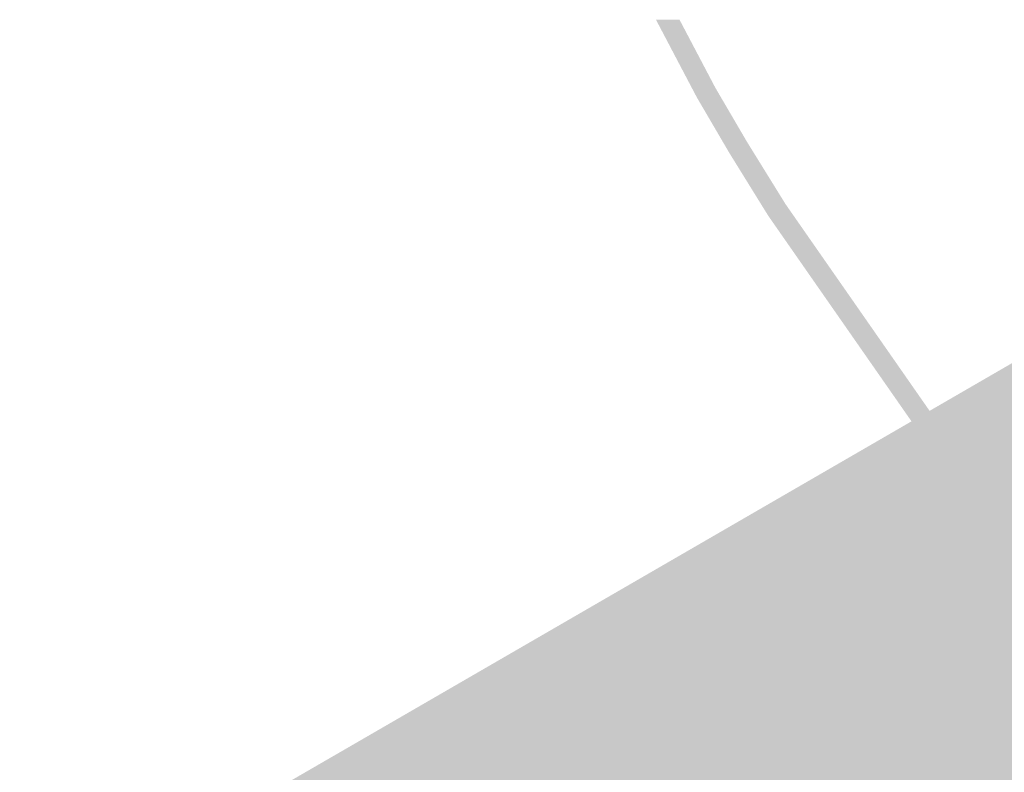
# Model space of a CAD drawing. Header units: metres. Extents: x 242122 to 243107, y 567823 to 568786.
# Tile 5 of 7: x 242277 to 242466, y 568642 to 568786. Entities that reach past the tile are written whole.
import ezdxf

# ---------------------------------------------------------------- set-up
doc = ezdxf.new("R2010")
doc.units = ezdxf.units.M
doc.layers.add('B-WE-OG-INFO_EIS VOORZORGSMAATREGEL_ENEXIS NETBEHEER BV-V', color=7, linetype='Continuous', lineweight=18, true_color=0xfecdd8)
doc.layers.add('B-WE-OG-INFO_EIS VOORZORGSMAATREGEL_WATERBEDRIJF GRONINGEN-V', color=7, linetype='Continuous', lineweight=18, true_color=0xfecdd8)

msp = doc.modelspace()

# ---------------------------------------------------------------- hatches: boundary and pattern name
at = {"layer": 'B-WE-OG-INFO_EIS VOORZORGSMAATREGEL_ENEXIS NETBEHEER BV-V'}
for points in [[(242403.908, 568786.461), (242410.756, 568773.444), (242416.853, 568763.023), (242424.233, 568751.097), (242455.599, 568706.079), (242455.711, 568705.9), (242455.819, 568705.672), (242455.897, 568705.431), (242455.944, 568705.184), (242455.96, 568704.93), (242455.944, 568704.679), (242455.896, 568704.431), (242455.817, 568704.19), (242455.709, 568703.962), (242455.571, 568703.748), (242455.41, 568703.556), (242455.225, 568703.384), (242455.018, 568703.236), (242454.796, 568703.116), (242454.56, 568703.025), (242454.315, 568702.965), (242454.063, 568702.936), (242453.81, 568702.939), (242453.561, 568702.973), (242453.315, 568703.04), (242453.082, 568703.136), (242452.862, 568703.262), (242452.661, 568703.413), (242452.479, 568703.589), (242452.321, 568703.787), (242420.919, 568748.857), (242413.439, 568760.938), (242407.237, 568771.541), (242399.388, 568786.461)], [(242305.108, 568602.294), (242305.36, 568602.315), (242305.607, 568602.368), (242305.806, 568602.435), (242322.168, 568608.959), (242354.98, 568625.456), (242373.714, 568635.841), (242377.654, 568638.141), (242383.947, 568641.737), (242469.47, 568692.338), (242501.666, 568711.094), (242536.207, 568731.519), (242567.18, 568749.622), (242583.965, 568759.631), (242584.174, 568759.775), (242584.363, 568759.943), (242584.528, 568760.132), (242584.67, 568760.343), (242584.782, 568760.569), (242584.866, 568760.807), (242584.919, 568761.056), (242584.94, 568761.308), (242584.93, 568761.559), (242584.887, 568761.809), (242584.814, 568762.05), (242584.71, 568762.282), (242584.578, 568762.498), (242584.42, 568762.695), (242584.239, 568762.87), (242584.036, 568763.023), (242583.816, 568763.147), (242583.582, 568763.243), (242583.338, 568763.309), (242583.089, 568763.343), (242582.835, 568763.346), (242582.584, 568763.317), (242582.339, 568763.256), (242582.102, 568763.165), (242581.917, 568763.067), (242565.157, 568753.073), (242534.189, 568734.973), (242499.649, 568714.548), (242467.442, 568695.785), (242381.925, 568645.188), (242375.664, 568641.611), (242371.717, 568639.307), (242353.146, 568629.012), (242320.449, 568612.572), (242304.326, 568606.151), (242304.097, 568606.043), (242303.884, 568605.906), (242303.691, 568605.745), (242303.519, 568605.56), (242303.37, 568605.354), (242303.25, 568605.131), (242303.159, 568604.896), (242303.098, 568604.651), (242303.069, 568604.399), (242303.071, 568604.146), (242303.106, 568603.897), (242303.171, 568603.653), (242303.267, 568603.419), (242303.393, 568603.198), (242303.544, 568602.995), (242303.719, 568602.815), (242303.917, 568602.656), (242304.134, 568602.524), (242304.364, 568602.42), (242304.606, 568602.347), (242304.855, 568602.304), (242305.107, 568602.294)], [(242338.615, 568630.661), (242338.867, 568630.679), (242339.114, 568630.729), (242339.354, 568630.809), (242340.536, 568631.435), (242346.011, 568634.813), (242348.699, 568636.031), (242348.922, 568636.15), (242349.13, 568636.296), (242349.315, 568636.466), (242349.79, 568637.007), (242367.37, 568646.367), (242371.66, 568647.725), (242371.884, 568647.811), (242372.07, 568647.908), (242463.784, 568702.023), (242479.438, 568711.078), (242496.035, 568720.836), (242510.871, 568729.437), (242515.729, 568730.065), (242516.121, 568730.177), (242516.398, 568730.314), (242531.165, 568739.069), (242557.028, 568753.86), (242557.247, 568754.005), (242557.443, 568754.176), (242557.616, 568754.371), (242557.763, 568754.589), (242557.879, 568754.822), (242557.965, 568755.071), (242558.017, 568755.327), (242558.035, 568755.588), (242558.019, 568755.848), (242557.969, 568756.106), (242557.886, 568756.354), (242557.771, 568756.588), (242557.626, 568756.807), (242557.455, 568757.004), (242557.26, 568757.177), (242557.042, 568757.324), (242556.807, 568757.441), (242556.56, 568757.526), (242556.305, 568757.578), (242556.043, 568757.596), (242555.783, 568757.58), (242555.526, 568757.53), (242555.277, 568757.447), (242555.043, 568757.332), (242529.168, 568742.535), (242514.713, 568733.965), (242509.96, 568733.353), (242509.713, 568733.305), (242509.473, 568733.226), (242509.214, 568733.1), (242494.008, 568724.284), (242477.428, 568714.536), (242461.766, 568705.476), (242370.237, 568651.47), (242365.987, 568650.125), (242365.651, 568649.983), (242347.572, 568640.358), (242347.359, 568640.225), (242347.163, 568640.065), (242346.652, 568639.495), (242344.244, 568638.404), (242344.02, 568638.285), (242338.487, 568634.871), (242337.653, 568634.423), (242337.439, 568634.29), (242337.242, 568634.13), (242337.068, 568633.948), (242336.917, 568633.744), (242336.794, 568633.523), (242336.7, 568633.288), (242336.636, 568633.045), (242336.604, 568632.794), (242336.603, 568632.541), (242336.634, 568632.29), (242336.696, 568632.045), (242336.79, 568631.809), (242336.911, 568631.589), (242337.061, 568631.383), (242337.233, 568631.2), (242337.43, 568631.039), (242337.643, 568630.905), (242337.873, 568630.798), (242338.114, 568630.721), (242338.361, 568630.675), (242338.614, 568630.661)], [(242459.696, 568704.876), (242459.948, 568704.896), (242460.195, 568704.948), (242460.435, 568705.03), (242460.624, 568705.121), (242462.524, 568706.159), (242462.738, 568706.294), (242462.932, 568706.455), (242463.106, 568706.64), (242463.254, 568706.843), (242463.376, 568707.066), (242463.468, 568707.3), (242463.531, 568707.545), (242463.562, 568707.797), (242463.563, 568708.008), (242488.567, 568722.689), (242500.995, 568729.93), (242518.989, 568740.244), (242519.199, 568740.383), (242519.391, 568740.548), (242519.56, 568740.735), (242519.705, 568740.943), (242519.822, 568741.168), (242519.91, 568741.405), (242519.967, 568741.65), (242519.993, 568741.903), (242519.986, 568742.155), (242519.948, 568742.405), (242519.878, 568742.649), (242519.779, 568742.881), (242519.651, 568743.098), (242519.496, 568743.3), (242519.318, 568743.478), (242519.118, 568743.633), (242518.9, 568743.762), (242518.669, 568743.862), (242518.426, 568743.932), (242518.175, 568743.971), (242517.922, 568743.978), (242517.672, 568743.953), (242517.424, 568743.896), (242517.188, 568743.809), (242517, 568743.714), (242499.005, 568733.4), (242486.541, 568726.139), (242460.499, 568710.848), (242460.288, 568710.706), (242460.099, 568710.54), (242459.931, 568710.349), (242459.789, 568710.14), (242459.675, 568709.916), (242459.589, 568709.677), (242459.535, 568709.43), (242459.513, 568709.072), (242458.706, 568708.631), (242458.492, 568708.496), (242458.297, 568708.335), (242458.124, 568708.151), (242457.976, 568707.947), (242457.854, 568707.725), (242457.762, 568707.49), (242457.699, 568707.244), (242457.669, 568706.993), (242457.67, 568706.74), (242457.703, 568706.489), (242457.767, 568706.246), (242457.862, 568706.01), (242457.986, 568705.79), (242458.136, 568705.587), (242458.31, 568705.405), (242458.508, 568705.245), (242458.722, 568705.113), (242458.952, 568705.008), (242459.195, 568704.932), (242459.444, 568704.888), (242459.695, 568704.876)], [(242377.299, 568651.293), (242377.56, 568651.313), (242377.814, 568651.366), (242378.061, 568651.452), (242378.296, 568651.571), (242463.784, 568702.023), (242479.438, 568711.078), (242496.035, 568720.836), (242510.871, 568729.437), (242515.729, 568730.065), (242516.121, 568730.177), (242516.398, 568730.314), (242531.181, 568739.079), (242531.389, 568739.221), (242531.58, 568739.389), (242531.745, 568739.579), (242531.887, 568739.788), (242532.001, 568740.015), (242532.085, 568740.252), (242532.138, 568740.5), (242532.16, 568740.753), (242532.15, 568741.005), (242532.109, 568741.253), (242532.036, 568741.496), (242531.932, 568741.728), (242531.801, 568741.944), (242531.644, 568742.141), (242531.462, 568742.318), (242531.261, 568742.469), (242531.042, 568742.595), (242530.808, 568742.691), (242530.563, 568742.758), (242530.313, 568742.793), (242530.061, 568742.796), (242529.81, 568742.768), (242529.563, 568742.707), (242529.328, 568742.617), (242529.141, 568742.519), (242514.713, 568733.965), (242509.96, 568733.353), (242509.713, 568733.305), (242509.473, 568733.226), (242509.214, 568733.1), (242494.008, 568724.284), (242477.428, 568714.536), (242461.766, 568705.476), (242376.262, 568655.015), (242376.046, 568654.868), (242375.851, 568654.693), (242375.681, 568654.496), (242375.538, 568654.277), (242375.424, 568654.041), (242375.342, 568653.792), (242375.294, 568653.535), (242375.279, 568653.273), (242375.299, 568653.012), (242375.352, 568652.758), (242375.438, 568652.511), (242375.557, 568652.276), (242375.704, 568652.061), (242375.878, 568651.866), (242376.077, 568651.694), (242376.295, 568651.552), (242376.532, 568651.438), (242376.779, 568651.357), (242377.036, 568651.308), (242377.298, 568651.293)], [(242455.204, 568702.333), (242455.463, 568702.378), (242455.711, 568702.456), (242455.949, 568702.566), (242460.624, 568705.121), (242460.846, 568705.262), (242461.046, 568705.43), (242461.223, 568705.622), (242461.373, 568705.835), (242461.494, 568706.067), (242461.584, 568706.313), (242461.641, 568706.568), (242461.664, 568706.83), (242461.654, 568707.09), (242461.609, 568707.348), (242461.53, 568707.597), (242461.42, 568707.836), (242461.279, 568708.057), (242461.112, 568708.257), (242460.919, 568708.434), (242460.706, 568708.584), (242460.474, 568708.705), (242460.228, 568708.795), (242459.973, 568708.852), (242459.711, 568708.875), (242459.451, 568708.865), (242459.192, 568708.819), (242458.944, 568708.741), (242458.706, 568708.631), (242454.031, 568706.076), (242453.81, 568705.935), (242453.609, 568705.768), (242453.432, 568705.575), (242453.282, 568705.361), (242453.16, 568705.129), (242453.071, 568704.884), (242453.014, 568704.629), (242452.991, 568704.367), (242453.002, 568704.107), (242453.047, 568703.848), (242453.125, 568703.6), (242453.235, 568703.363), (242453.375, 568703.142), (242453.543, 568702.941), (242453.736, 568702.763), (242453.949, 568702.613), (242454.181, 568702.492), (242454.427, 568702.402), (242454.682, 568702.345), (242454.944, 568702.322)], [(242282.145, 568615.769), (242282.354, 568615.797), (242289.081, 568617.064), (242309.487, 568620.829), (242313.264, 568621.809), (242316.976, 568623.014), (242320.607, 568624.438), (242324.148, 568626.077), (242327.529, 568627.891), (242381.496, 568658.645), (242427.138, 568685.578), (242448.558, 568698.516), (242455.076, 568702.088), (242455.29, 568702.224), (242455.484, 568702.384), (242455.658, 568702.569), (242455.805, 568702.773), (242455.927, 568702.995), (242456.019, 568703.23), (242456.081, 568703.477), (242456.112, 568703.726), (242456.11, 568703.98), (242456.077, 568704.231), (242456.012, 568704.474), (242455.917, 568704.71), (242455.793, 568704.93), (242455.643, 568705.132), (242455.468, 568705.315), (242455.27, 568705.474), (242455.055, 568705.607), (242454.826, 568705.711), (242454.583, 568705.786), (242454.334, 568705.83), (242454.083, 568705.842), (242453.83, 568705.822), (242453.582, 568705.77), (242453.344, 568705.688), (242453.154, 568705.596), (242446.597, 568702.003), (242425.097, 568689.017), (242379.504, 568662.114), (242325.57, 568631.379), (242322.31, 568629.631), (242318.985, 568628.095), (242315.575, 568626.761), (242312.09, 568625.633), (242308.554, 568624.719), (242288.341, 568620.995), (242281.614, 568619.728), (242281.368, 568619.665), (242281.133, 568619.572), (242280.912, 568619.45), (242280.708, 568619.302), (242280.523, 568619.128), (242280.362, 568618.933), (242280.228, 568618.72), (242280.121, 568618.489), (242280.044, 568618.249), (242279.998, 568618.001), (242279.984, 568617.749), (242280.002, 568617.495), (242280.051, 568617.248), (242280.132, 568617.009), (242280.242, 568616.78), (242280.38, 568616.568), (242280.542, 568616.376), (242280.729, 568616.205), (242280.936, 568616.058), (242281.16, 568615.94), (242281.395, 568615.851), (242281.641, 568615.792), (242281.893, 568615.764)], [(242454.387, 568702.578), (242454.647, 568702.617), (242454.898, 568702.691), (242455.138, 568702.796), (242455.36, 568702.931), (242455.564, 568703.095), (242455.746, 568703.284), (242455.901, 568703.495), (242456.027, 568703.725), (242456.121, 568703.967), (242456.184, 568704.223), (242456.212, 568704.482), (242456.206, 568704.744), (242456.167, 568705.003), (242456.094, 568705.253), (242455.988, 568705.494), (242455.853, 568705.716), (242455.599, 568706.08), (242455.435, 568706.284), (242455.247, 568706.464), (242455.035, 568706.62), (242454.805, 568706.746), (242454.561, 568706.84), (242454.307, 568706.903), (242454.049, 568706.931), (242453.787, 568706.926), (242453.527, 568706.886), (242453.276, 568706.812), (242453.037, 568706.707), (242452.814, 568706.572), (242452.61, 568706.408), (242452.429, 568706.22), (242452.273, 568706.008), (242452.147, 568705.778), (242452.053, 568705.536), (242451.99, 568705.28), (242451.962, 568705.022), (242451.968, 568704.76), (242452.007, 568704.5), (242452.081, 568704.249), (242452.185, 568704.011), (242452.321, 568703.787), (242452.575, 568703.423), (242452.74, 568703.219), (242452.928, 568703.038), (242453.138, 568702.884), (242453.369, 568702.757), (242453.613, 568702.663), (242453.865, 568702.601), (242454.127, 568702.572)], [(242454.331, 568701.854), (242454.59, 568701.899), (242454.84, 568701.978), (242455.076, 568702.088), (242455.515, 568702.328), (242455.734, 568702.468), (242455.935, 568702.636), (242456.113, 568702.83), (242456.263, 568703.044), (242456.383, 568703.275), (242456.473, 568703.521), (242456.53, 568703.777), (242456.553, 568704.038), (242456.541, 568704.298), (242456.496, 568704.556), (242456.417, 568704.807), (242456.307, 568705.043), (242456.166, 568705.264), (242455.999, 568705.464), (242455.806, 568705.641), (242455.591, 568705.792), (242455.36, 568705.912), (242455.114, 568706.002), (242454.858, 568706.059), (242454.597, 568706.082), (242454.337, 568706.07), (242454.078, 568706.025), (242453.829, 568705.946), (242453.593, 568705.836), (242453.153, 568705.596), (242452.934, 568705.456), (242452.733, 568705.288), (242452.556, 568705.095), (242452.405, 568704.88), (242452.285, 568704.649), (242452.195, 568704.403), (242452.139, 568704.148), (242452.116, 568703.886), (242452.127, 568703.626), (242452.172, 568703.368), (242452.251, 568703.118), (242452.361, 568702.882), (242452.502, 568702.66), (242452.669, 568702.46), (242452.863, 568702.283), (242453.077, 568702.132), (242453.308, 568702.012), (242453.554, 568701.922), (242453.809, 568701.866), (242454.071, 568701.843)], [(242454.719, 568702.089), (242454.979, 568702.128), (242455.231, 568702.2), (242455.469, 568702.304), (242455.695, 568702.44), (242455.898, 568702.602), (242456.08, 568702.79), (242456.236, 568703.002), (242456.362, 568703.229), (242456.458, 568703.474), (242456.521, 568703.727), (242456.551, 568703.987), (242456.546, 568704.25), (242456.507, 568704.507), (242456.435, 568704.758), (242456.33, 568704.999), (242456.196, 568705.223), (242455.856, 568705.712), (242455.694, 568705.915), (242455.506, 568706.097), (242455.294, 568706.253), (242455.067, 568706.379), (242454.822, 568706.475), (242454.568, 568706.538), (242454.308, 568706.568), (242454.048, 568706.563), (242453.788, 568706.524), (242453.536, 568706.452), (242453.298, 568706.348), (242453.072, 568706.212), (242452.869, 568706.05), (242452.687, 568705.862), (242452.531, 568705.65), (242452.405, 568705.423), (242452.309, 568705.178), (242452.246, 568704.925), (242452.216, 568704.665), (242452.221, 568704.404), (242452.26, 568704.144), (242452.332, 568703.892), (242452.436, 568703.654), (242452.572, 568703.429), (242452.911, 568702.94), (242453.074, 568702.736), (242453.261, 568702.555), (242453.472, 568702.4), (242453.7, 568702.273), (242453.945, 568702.177), (242454.198, 568702.114), (242454.459, 568702.084)], [(242454.768, 568702.094), (242455.026, 568702.139), (242455.275, 568702.217), (242455.512, 568702.327), (242455.95, 568702.567), (242456.17, 568702.706), (242456.371, 568702.874), (242456.549, 568703.068), (242456.698, 568703.281), (242456.819, 568703.513), (242456.909, 568703.758), (242456.966, 568704.015), (242456.989, 568704.275), (242456.978, 568704.536), (242456.933, 568704.794), (242456.855, 568705.043), (242456.745, 568705.28), (242456.604, 568705.502), (242456.437, 568705.702), (242456.244, 568705.879), (242456.03, 568706.029), (242455.799, 568706.15), (242455.553, 568706.24), (242455.296, 568706.297), (242455.036, 568706.32), (242454.776, 568706.309), (242454.517, 568706.264), (242454.268, 568706.186), (242454.031, 568706.076), (242453.593, 568705.836), (242453.373, 568705.697), (242453.171, 568705.528), (242452.995, 568705.335), (242452.845, 568705.122), (242452.723, 568704.889), (242452.634, 568704.645), (242452.577, 568704.389), (242452.554, 568704.128), (242452.565, 568703.868), (242452.61, 568703.609), (242452.688, 568703.36), (242452.798, 568703.123), (242452.939, 568702.901), (242453.106, 568702.701), (242453.3, 568702.524), (242453.513, 568702.374), (242453.745, 568702.253), (242453.992, 568702.163), (242454.247, 568702.106), (242454.507, 568702.083)], [(242338.615, 568630.661), (242338.867, 568630.679), (242339.114, 568630.729), (242339.354, 568630.809), (242340.536, 568631.435), (242346.011, 568634.813), (242348.699, 568636.031), (242348.922, 568636.15), (242349.13, 568636.296), (242349.315, 568636.466), (242349.79, 568637.007), (242367.37, 568646.367), (242371.66, 568647.725), (242371.884, 568647.811), (242372.07, 568647.908), (242378.293, 568651.569), (242378.503, 568651.711), (242378.692, 568651.877), (242378.86, 568652.068), (242379.002, 568652.277), (242379.116, 568652.502), (242379.201, 568652.741), (242379.256, 568652.988), (242379.278, 568653.24), (242379.269, 568653.492), (242379.228, 568653.741), (242379.156, 568653.984), (242379.054, 568654.216), (242378.923, 568654.432), (242378.767, 568654.629), (242378.586, 568654.806), (242378.384, 568654.96), (242378.166, 568655.086), (242377.933, 568655.183), (242377.688, 568655.251), (242377.437, 568655.287), (242377.186, 568655.291), (242376.933, 568655.263), (242376.687, 568655.203), (242376.452, 568655.114), (242376.265, 568655.017), (242370.237, 568651.47), (242365.987, 568650.125), (242365.651, 568649.983), (242347.572, 568640.358), (242347.359, 568640.225), (242347.163, 568640.065), (242346.652, 568639.495), (242344.244, 568638.404), (242344.02, 568638.285), (242338.487, 568634.871), (242337.653, 568634.423), (242337.439, 568634.29), (242337.242, 568634.13), (242337.068, 568633.948), (242336.917, 568633.744), (242336.794, 568633.523), (242336.7, 568633.288), (242336.636, 568633.045), (242336.604, 568632.794), (242336.603, 568632.541), (242336.634, 568632.29), (242336.696, 568632.045), (242336.79, 568631.809), (242336.911, 568631.589), (242337.06, 568631.384), (242337.233, 568631.2), (242337.43, 568631.039), (242337.643, 568630.905), (242337.872, 568630.798), (242338.114, 568630.721), (242338.363, 568630.675), (242338.614, 568630.661)]]:
    msp.add_hatch(color=256, dxfattribs=at).paths.add_polyline_path(points)
at = {"layer": 'B-WE-OG-INFO_EIS VOORZORGSMAATREGEL_WATERBEDRIJF GRONINGEN-V'}
msp.add_hatch(color=256, dxfattribs=at).paths.add_polyline_path([(243107.149, 568786.461), (243107.149, 567823.164), (242620.075, 567823.164), (242613.552, 567840.417), (242604.665, 567862.336), (242600.013, 567874.036), (242595.611, 567884.916), (242590.515, 567896.376), (242583.324, 567915.213), (242578.01, 567928.594), (242572.747, 567946.276), (242567.057, 567965.148), (242562.962, 567977.755), (242558.478, 567989.904), (242555.107, 567999.377), (242551.357, 568007.892), (242542.948, 568028.382), (242541.695, 568028.067), (242541.69, 568028.067), (242541.684, 568028.072), (242533.072, 568047.778), (242532.095, 568050.042), (242522.287, 568072.784), (242509.322, 568103.076), (242508.196, 568102.708), (242508.191, 568102.708), (242508.185, 568102.713), (242497.199, 568127.858), (242490.599, 568125.958), (242490.588, 568125.962), (242468.877, 568171.363), (242465.461, 568170.088), (242465.454, 568170.089), (242465.45, 568170.094), (242446.144, 568213.056), (242420.385, 568271.023), (242402.728, 568311.873), (242384.761, 568353.167), (242380.976, 568361.715), (242363.895, 568400.147), (242363.358, 568401.241), (242360.25, 568400.404), (242360.244, 568400.404), (242360.239, 568400.408), (242352.037, 568418.691), (242351.403, 568418.426), (242351.398, 568418.426), (242351.392, 568418.431), (242312.253, 568505.934), (242294.823, 568545.348), (242280.996, 568578.27), (242277.371, 568586.999), (242277.377, 568587.007), (242286.635, 568591.119), (242297.472, 568594.946), (242308.498, 568599.295), (242320.434, 568604.214), (242331.526, 568609.18), (242344.086, 568613.534), (242329.201, 568640.404), (242329.2, 568640.412), (242329.205, 568640.418), (242548.926, 568767.635), (242548.782, 568767.895), (242548.781, 568767.903), (242548.786, 568767.909), (242580.408, 568786.461)])

doc.saveas('drawing.dxf')
